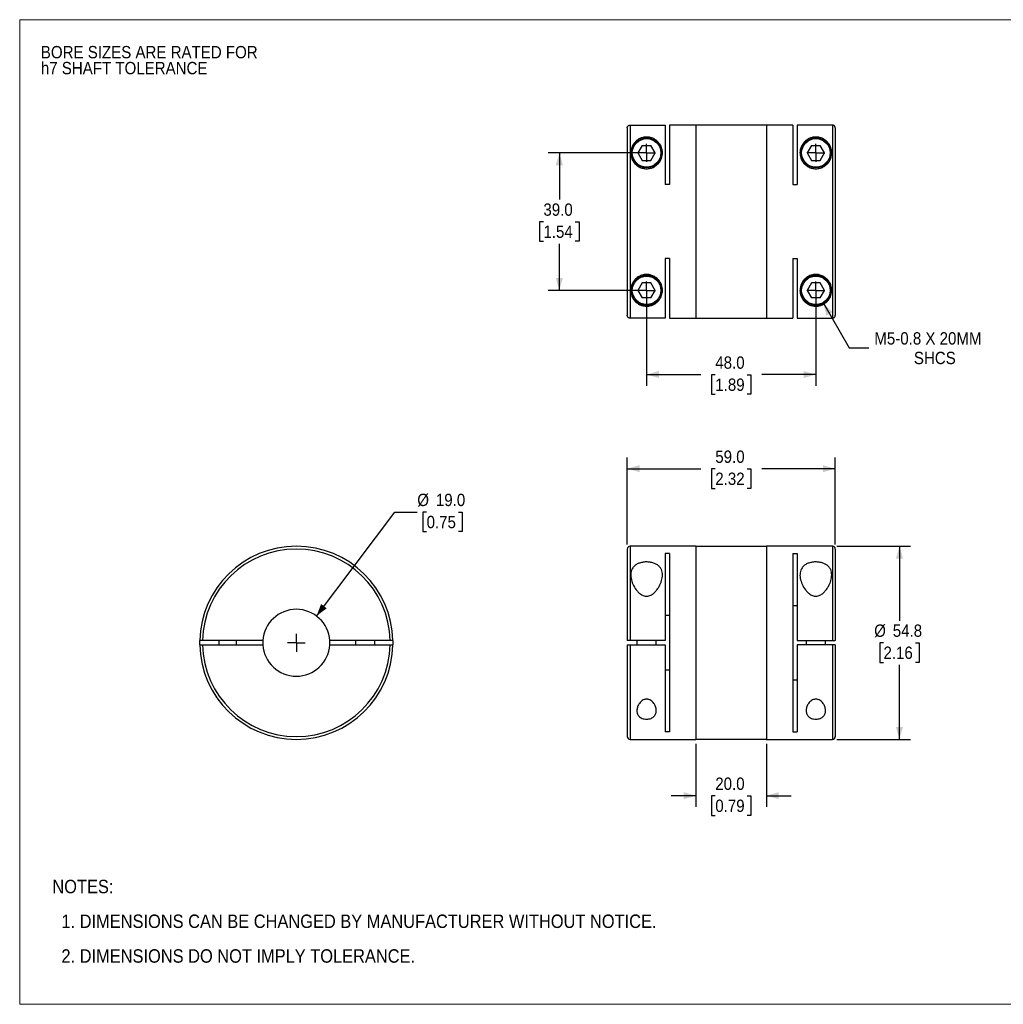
# Model space of a CAD drawing. Header units: millimetres. Extents: x 0 to 432, y 0 to 279.
# Tile 1 of 2: x 0 to 279, y 0 to 279. Entities that reach past the tile are written whole.
import ezdxf

# ---------------------------------------------------------------- set-up
doc = ezdxf.new("R2010")
doc.units = ezdxf.units.MM
doc.linetypes.add('SLD-Solid', pattern=[0])
doc.layers.add('SLD-0', color=7, linetype='SLD-Solid', lineweight=25)
doc.layers.add('TEXT', color=140, linetype='SLD-Solid', lineweight=25)
doc.styles.add('SLDTEXTSTYLE0', font='GOTHIC.TTF', dxfattribs={"width": 0.913})
doc.dimstyles.new('SLDDIMSTYLE0', dxfattribs={"dimtxt": 3.5, "dimasz": 3.5, "dimexe": 0, "dimexo": 0.0625, "dimgap": 0.875, "dimtad": 0, "dimtih": 1, "dimtoh": 1, "dimdec": 1, "dimrnd": 1e-09, "dimzin": 4, "dimdsep": 46, "dimtxsty": 'SLDTEXTSTYLE0', "dimsah": 1, "dimcen": 0, "dimadec": 0, "dimazin": 1, "dimtfac": 1, "dimtdec": 1, "dimtofl": 0, "dimtmove": 0, "dimatfit": 3, "dimfxl": 0, "dimfrac": 2, "dimtolj": 1, "dimtzin": 12, "dimarcsym": 0})
doc.dimstyles.new('SLDDIMSTYLE1', dxfattribs={"dimtxt": 3.5, "dimasz": 3.5, "dimexe": 0, "dimexo": 0.0625, "dimgap": 0.875, "dimtad": 0, "dimtih": 1, "dimtoh": 1, "dimdec": 1, "dimrnd": 1e-09, "dimzin": 4, "dimdsep": 46, "dimtxsty": 'SLDTEXTSTYLE0', "dimsah": 1, "dimcen": 0.09, "dimadec": 0, "dimazin": 1, "dimtfac": 1, "dimtdec": 1, "dimtmove": 0, "dimatfit": 0, "dimfxl": 0, "dimfrac": 2, "dimtolj": 1, "dimtzin": 12, "dimarcsym": 0})
doc.dimstyles.new('SLDDIMSTYLE2', dxfattribs={"dimtxt": 3.5, "dimasz": 3.5, "dimexe": 0, "dimexo": 0.0625, "dimgap": 0.875, "dimtad": 0, "dimtih": 1, "dimtoh": 1, "dimdec": 1, "dimrnd": 1e-09, "dimzin": 4, "dimdsep": 46, "dimtxsty": 'SLDTEXTSTYLE0', "dimsah": 1, "dimcen": 0.09, "dimadec": 0, "dimazin": 1, "dimtfac": 1, "dimtdec": 1, "dimtofl": 0, "dimtmove": 0, "dimatfit": 3, "dimfxl": 0, "dimfrac": 2, "dimtolj": 1, "dimtzin": 12, "dimarcsym": 0})
doc.dimstyles.new('SLDDIMSTYLE3', dxfattribs={"dimtxt": 3.5, "dimasz": 3.5, "dimexe": 0, "dimexo": 0.0625, "dimgap": 0.875, "dimtad": 0, "dimtih": 1, "dimtoh": 1, "dimdec": 1, "dimrnd": 1e-09, "dimzin": 12, "dimdsep": 46, "dimtxsty": 'SLDTEXTSTYLE0', "dimsah": 1, "dimcen": 0.09, "dimadec": 0, "dimazin": 3, "dimtfac": 1, "dimtdec": 1, "dimtofl": 0, "dimtmove": 0, "dimatfit": 3, "dimfxl": 0, "dimfrac": 2, "dimtolj": 1, "dimtzin": 12, "dimarcsym": 0})
doc.dimstyles.new('SLDDIMSTYLE4', dxfattribs={"dimtxt": 3.5, "dimasz": 3.5, "dimexe": 0, "dimexo": 0.0625, "dimgap": 0.875, "dimtad": 0, "dimtih": 1, "dimtoh": 1, "dimdec": 1, "dimrnd": 1e-09, "dimzin": 12, "dimdsep": 46, "dimtxsty": 'SLDTEXTSTYLE0', "dimsah": 1, "dimcen": 0, "dimadec": 0, "dimazin": 3, "dimtfac": 1, "dimtdec": 1, "dimtofl": 0, "dimtmove": 0, "dimatfit": 3, "dimfxl": 0, "dimfrac": 2, "dimtolj": 1, "dimtzin": 12, "dimarcsym": 0})

# ---------------------------------------------------------------- blocks, each defined once
blk = doc.blocks.new('Block2')
at = {"color": 7, "linetype": 'SLD-Solid', "lineweight": 18}
for p, q in [((0, 279.4), (431.8, 279.4)), ((0, 279.4), (0, 0)), ((431.8, 279.4), (431.8, 0)), ((0, 0), (431.8, 0))]:
    blk.add_line(p, q, dxfattribs=at)
blk = doc.blocks.new('SW_NOTE_0_2')
at = {"layer": 'SLD-0', "color": 0, "char_height": 3.5, "attachment_point": 1, "style": 'SLDTEXTSTYLE0'}
for s, insert in [('BORE SIZES ARE RATED FOR ', (0, 4.47)), ('h7 SHAFT TOLERANCE', (0, -0.05))]:
    blk.add_mtext(s, dxfattribs=dict(at, insert=insert))
blk = doc.blocks.new('SW_NOTE_0_3')
at = {"layer": 'TEXT', "color": 0, "char_height": 3.81, "attachment_point": 1, "style": 'SLDTEXTSTYLE0'}
for s, insert in [('NOTES:', (0, 4.87)), ('  1. DIMENSIONS CAN BE CHANGED BY MANUFACTURER WITHOUT NOTICE.', (0, -4.99)), ('  2. DIMENSIONS DO NOT IMPLY TOLERANCE.', (0, -14.84))]:
    blk.add_mtext(s, dxfattribs=dict(at, insert=insert))
blk = doc.blocks.new('_D')
at = {"layer": 'SLD-0'}
for p, q in [((84.17, 110.18), (106.41, 139.7)), ((106.41, 139.7), (112.76, 139.7)), ((115.4, 139.7), (114.33, 139.7)), ((114.33, 139.7), (114.33, 134.14)), ((124.45, 139.7), (125.52, 139.7)), ((125.52, 139.7), (125.52, 134.14)), ((114.33, 134.14), (115.4, 134.14)), ((125.52, 134.14), (124.45, 134.14))]:
    blk.add_line(p, q, dxfattribs=at)
blk.add_solid([(84.17, 110.18), (87.08, 112.38), (85.48, 113.58)], dxfattribs=at)
at = {"layer": 'SLD-0', "char_height": 3.5, "attachment_point": 1, "style": 'SLDTEXTSTYLE0'}
for s, insert in [('%%c', (112.76, 144.88)), ('19.0', (118.04, 144.88)), ('0.75', (115.4, 138.61))]:
    blk.add_mtext(s, dxfattribs=dict(at, insert=insert))
blk = doc.blocks.new('SW_CENTERMARKSYMBOL_0')
at = {"layer": 'SLD-0', "color": 0}
for q in [(-2.54, 0), (0, 2.54), (0, -2.54), (2.54, 0)]:
    blk.add_line((0, 0), q, dxfattribs=at)
blk = doc.blocks.new('_D_1')
at = {"layer": 'SLD-0'}
for p, q in [((191.8, 73.92), (191.8, 56.02)), ((211.8, 73.92), (211.8, 56.02)), ((191.8, 59.19), (184.8, 59.19)), ((197.28, 59.17), (196.21, 59.17)), ((196.21, 59.17), (196.21, 53.61)), ((206.33, 59.17), (207.39, 59.17)), ((207.39, 59.17), (207.39, 53.61)), ((211.8, 59.19), (218.8, 59.19)), ((196.21, 53.61), (197.28, 53.61)), ((207.39, 53.61), (206.33, 53.61))]:
    blk.add_line(p, q, dxfattribs=at)
for points in [[(191.8, 59.19), (188.3, 60.19), (188.3, 58.19)], [(211.8, 59.19), (215.3, 58.19), (215.3, 60.19)]]:
    blk.add_solid(points, dxfattribs=at)
at = {"layer": 'SLD-0', "char_height": 3.5, "attachment_point": 1, "style": 'SLDTEXTSTYLE0'}
for s, insert in [('20.0', (197.28, 64.35)), ('0.79', (197.28, 58.08))]:
    blk.add_mtext(s, dxfattribs=dict(at, insert=insert))
blk = doc.blocks.new('_D_2')
at = {"layer": 'SLD-0'}
for p, q in [((172.3, 130.46), (172.3, 155.17)), ((231.3, 130.46), (231.3, 155.17)), ((172.3, 151.99), (193.14, 151.99)), ((197.28, 151.97), (196.21, 151.97)), ((196.21, 151.97), (196.21, 146.41)), ((206.33, 151.97), (207.39, 151.97)), ((207.39, 151.97), (207.39, 146.41)), ((231.3, 151.99), (210.46, 151.99)), ((196.21, 146.41), (197.28, 146.41)), ((207.39, 146.41), (206.33, 146.41))]:
    blk.add_line(p, q, dxfattribs=at)
for points in [[(172.3, 151.99), (175.8, 150.99), (175.8, 152.99)], [(231.3, 151.99), (227.8, 152.99), (227.8, 150.99)]]:
    blk.add_solid(points, dxfattribs=at)
at = {"layer": 'SLD-0', "char_height": 3.5, "attachment_point": 1, "style": 'SLDTEXTSTYLE0'}
for s, insert in [('59.0', (197.28, 157.15)), ('2.32', (197.28, 150.88))]:
    blk.add_mtext(s, dxfattribs=dict(at, insert=insert))
blk = doc.blocks.new('_D_3')
at = {"layer": 'SLD-0'}
for p, q in [((231.77, 129.99), (252.68, 129.99)), ((249.51, 129.99), (249.51, 108.86)), ((244.98, 102.59), (243.92, 102.59)), ((243.92, 102.59), (243.92, 97.04)), ((254.04, 102.59), (255.1, 102.59)), ((255.1, 102.59), (255.1, 97.04)), ((243.92, 97.04), (244.98, 97.04)), ((249.51, 75.19), (249.51, 96.33)), ((255.1, 97.04), (254.04, 97.04)), ((231.77, 75.19), (252.68, 75.19))]:
    blk.add_line(p, q, dxfattribs=at)
for points in [[(249.51, 129.99), (248.51, 126.49), (250.51, 126.49)], [(249.51, 75.19), (250.51, 78.69), (248.51, 78.69)]]:
    blk.add_solid(points, dxfattribs=at)
at = {"layer": 'SLD-0', "char_height": 3.5, "attachment_point": 1, "style": 'SLDTEXTSTYLE0'}
for s, insert in [('%%c', (242.34, 107.78)), ('54.8', (247.62, 107.78)), ('2.16', (244.98, 101.51))]:
    blk.add_mtext(s, dxfattribs=dict(at, insert=insert))
blk = doc.blocks.new('_D_5')
at = {"layer": 'SLD-0'}
for p, q in [((176.53, 241.6), (149.88, 241.6)), ((153.05, 241.6), (153.05, 228.4)), ((148.53, 222.08), (147.46, 222.08)), ((147.46, 222.08), (147.46, 216.52)), ((157.58, 222.08), (158.64, 222.08)), ((158.64, 222.08), (158.64, 216.52)), ((147.46, 216.52), (148.53, 216.52)), ((153.05, 202.6), (153.05, 215.81)), ((158.64, 216.52), (157.58, 216.52)), ((176.53, 202.6), (149.88, 202.6))]:
    blk.add_line(p, q, dxfattribs=at)
for points in [[(153.05, 241.6), (152.05, 238.1), (154.05, 238.1)], [(153.05, 202.6), (154.05, 206.1), (152.05, 206.1)]]:
    blk.add_solid(points, dxfattribs=at)
at = {"layer": 'SLD-0', "char_height": 3.5, "attachment_point": 1, "style": 'SLDTEXTSTYLE0'}
for s, insert in [('39.0', (148.53, 227.26)), ('1.54', (148.53, 220.99))]:
    blk.add_mtext(s, dxfattribs=dict(at, insert=insert))
blk = doc.blocks.new('_D_6')
at = {"layer": 'SLD-0'}
for p, q in [((177.8, 201.33), (177.8, 175.52)), ((225.8, 201.33), (225.8, 175.52)), ((177.8, 178.7), (193.14, 178.7)), ((197.28, 178.67), (196.21, 178.67)), ((196.21, 178.67), (196.21, 173.11)), ((206.33, 178.67), (207.39, 178.67)), ((207.39, 178.67), (207.39, 173.11)), ((225.8, 178.7), (210.46, 178.7)), ((196.21, 173.11), (197.28, 173.11)), ((207.39, 173.11), (206.33, 173.11))]:
    blk.add_line(p, q, dxfattribs=at)
for points in [[(177.8, 178.7), (181.3, 177.7), (181.3, 179.7)], [(225.8, 178.7), (222.3, 179.7), (222.3, 177.7)]]:
    blk.add_solid(points, dxfattribs=at)
at = {"layer": 'SLD-0', "char_height": 3.5, "attachment_point": 1, "style": 'SLDTEXTSTYLE0'}
for s, insert in [('48.0', (197.28, 183.85)), ('1.89', (197.28, 177.58))]:
    blk.add_mtext(s, dxfattribs=dict(at, insert=insert))
blk = doc.blocks.new('_D_7')
at = {"layer": 'SLD-0'}
for p, q in [((227.93, 198.92), (235.24, 186.25)), ((235.24, 186.25), (240.8, 186.25))]:
    blk.add_line(p, q, dxfattribs=at)
blk.add_solid([(227.93, 198.92), (228.81, 195.39), (230.54, 196.39)], dxfattribs=at)
at = {"layer": 'SLD-0', "char_height": 3.5, "attachment_point": 1, "style": 'SLDTEXTSTYLE0'}
for s, insert in [('M5-0.8 X 20MM', (242.39, 190.72)), ('SHCS', (253.61, 185.16))]:
    blk.add_mtext(s, dxfattribs=dict(at, insert=insert))
blk = doc.blocks.new('SW_CENTERMARKSYMBOL_2')
at = {"layer": 'SLD-0', "color": 0}
for q in [(-2.54, 0), (0, 2.54), (0, -2.54), (2.54, 0)]:
    blk.add_line((0, 0), q, dxfattribs=at)
blk = doc.blocks.new('SW_CENTERMARKSYMBOL_3')
at = {"layer": 'SLD-0', "color": 0}
for q in [(-2.54, 0), (0, 2.54), (0, -2.54), (2.54, 0)]:
    blk.add_line((0, 0), q, dxfattribs=at)
blk = doc.blocks.new('SW_CENTERMARKSYMBOL_4')
at = {"layer": 'SLD-0', "color": 0}
for q in [(-2.54, 0), (0, 2.54), (0, -2.54), (2.54, 0)]:
    blk.add_line((0, 0), q, dxfattribs=at)
blk = doc.blocks.new('SW_CENTERMARKSYMBOL_5')
at = {"layer": 'SLD-0', "color": 0}
for q in [(-2.54, 0), (0, 2.54), (0, -2.54), (2.54, 0)]:
    blk.add_line((0, 0), q, dxfattribs=at)

msp = doc.modelspace()

# ---------------------------------------------------------------- linework, layer by layer
for p, q in [((172.3, 248.7), (172.3, 195.51)), ((173.1, 249.5), (173.1, 194.71)), ((173.1, 249.5), (183.1, 249.5)), ((183.1, 249.5), (183.1, 232.6)), ((191.8, 249.5), (184.3, 249.5)), ((184.3, 249.5), (184.3, 232.6)), ((191.8, 249.5), (191.8, 194.7)), ((211.8, 249.45), (191.8, 249.45)), ((219.3, 249.5), (211.8, 249.5)), ((211.8, 249.5), (211.8, 194.7)), ((219.3, 249.5), (219.3, 232.6)), ((220.5, 249.5), (220.5, 232.6)), ((230.5, 249.5), (220.5, 249.5)), ((230.5, 249.5), (230.5, 194.71)), ((231.3, 248.7), (231.3, 195.51)), ((176.57, 243.73), (175.35, 241.6)), ((176.57, 243.73), (179.03, 243.73)), ((180.26, 241.6), (179.03, 243.73)), ((224.57, 243.73), (223.35, 241.6)), ((224.57, 243.73), (227.03, 243.73)), ((228.26, 241.6), (227.03, 243.73)), ((175.35, 241.6), (176.57, 239.48)), ((179.03, 239.48), (180.26, 241.6)), ((223.35, 241.6), (224.57, 239.48)), ((227.03, 239.48), (228.26, 241.6)), ((176.57, 239.48), (179.03, 239.48)), ((224.57, 239.48), (227.03, 239.48)), ((184.3, 232.6), (183.1, 232.6)), ((219.3, 232.6), (220.5, 232.6)), ((184.3, 211.6), (183.1, 211.6)), ((183.1, 211.6), (183.1, 194.71)), ((184.3, 211.6), (184.3, 194.7)), ((219.3, 211.6), (220.5, 211.6)), ((219.3, 211.6), (219.3, 194.7)), ((220.5, 211.6), (220.5, 194.71)), ((176.57, 204.73), (175.35, 202.6)), ((179.03, 204.73), (176.57, 204.73)), ((180.26, 202.6), (179.03, 204.73)), ((224.57, 204.73), (223.35, 202.6)), ((227.03, 204.73), (224.57, 204.73)), ((228.26, 202.6), (227.03, 204.73)), ((175.35, 202.6), (176.57, 200.48)), ((179.03, 200.48), (180.26, 202.6)), ((223.35, 202.6), (224.57, 200.48)), ((227.03, 200.48), (228.26, 202.6)), ((179.03, 200.48), (176.57, 200.48)), ((227.03, 200.48), (224.57, 200.48)), ((183.1, 194.71), (173.1, 194.71)), ((184.3, 194.7), (191.8, 194.7)), ((191.8, 194.75), (211.8, 194.75)), ((211.8, 194.7), (219.3, 194.7)), ((220.5, 194.71), (230.5, 194.71)), ((172.3, 129.19), (172.3, 103.19)), ((191.8, 129.99), (173.1, 129.99)), ((173.1, 129.99), (173.1, 103.19)), ((191.8, 129.99), (191.8, 75.19)), ((211.8, 129.94), (191.8, 129.94)), ((230.5, 129.99), (211.8, 129.99)), ((211.8, 129.99), (211.8, 75.19)), ((230.5, 129.99), (230.5, 103.19)), ((231.3, 129.19), (231.3, 103.19)), ((184.3, 127.9), (183.1, 127.9)), ((183.1, 127.9), (183.1, 103.19)), ((184.3, 127.9), (184.3, 77.29)), ((219.3, 127.9), (220.5, 127.9)), ((219.3, 127.9), (219.3, 77.29)), ((220.5, 127.9), (220.5, 103.19)), ((220.5, 113.09), (219.3, 113.09)), ((183.1, 110.4), (184.3, 110.4)), ((51.06, 101.99), (51.06, 103.19)), ((68.97, 103.19), (51.86, 103.19)), ((51.86, 101.99), (68.97, 101.99)), ((56.46, 103.19), (56.46, 101.99)), ((61.46, 101.99), (61.46, 103.19)), ((105.05, 103.19), (87.94, 103.19)), ((87.94, 101.99), (105.05, 101.99)), ((95.21, 103.19), (95.21, 101.99)), ((100.71, 101.99), (100.71, 103.19)), ((105.85, 103.19), (105.85, 101.99)), ((172.3, 101.99), (172.3, 75.99)), ((183.1, 103.19), (173.1, 103.19)), ((173.1, 101.99), (183.1, 101.99)), ((173.1, 101.99), (173.1, 75.19)), ((175.05, 103.19), (175.05, 101.99)), ((180.55, 101.99), (180.55, 103.19)), ((183.1, 101.99), (183.1, 77.29)), ((220.5, 103.19), (230.5, 103.19)), ((220.5, 101.99), (220.5, 77.29)), ((230.5, 101.99), (220.5, 101.99)), ((223.05, 103.19), (223.05, 101.99)), ((228.55, 101.99), (228.55, 103.19)), ((230.5, 101.99), (230.5, 75.19)), ((231.3, 101.99), (231.3, 75.99)), ((184.3, 94.79), (183.1, 94.79)), ((219.3, 92.1), (220.5, 92.1)), ((184.3, 77.29), (183.1, 77.29)), ((219.3, 77.29), (220.5, 77.29)), ((173.1, 75.19), (191.8, 75.19)), ((191.8, 75.24), (211.8, 75.24)), ((211.8, 75.19), (230.5, 75.19))]:
    msp.add_line(p, q)
for centre, radius in [((177.8, 241.6), 4.25), ((177.8, 241.6), 4.05), ((225.8, 241.6), 4.25), ((225.8, 241.6), 4.05), ((177.8, 202.6), 4.25), ((225.8, 202.6), 4.25), ((177.8, 202.6), 4.05), ((225.8, 202.6), 4.05)]:
    msp.add_circle(centre, radius)
for centre, radius, start, end in [((78.46, 102.59), 27.4, 1.2548, 178.7452), ((78.46, 102.59), 26.6, 1.2925, 178.7075), ((173.1, 129.19), 0.8, 90, 180), ((230.5, 129.19), 0.8, 0, 90), ((78.46, 102.59), 9.5, 3.6211, 176.3789), ((78.46, 102.59), 27.4, 181.2548, 358.7452), ((78.46, 102.59), 26.6, 181.2925, 358.7075), ((78.46, 102.59), 9.5, 176.3789, 183.6211), ((78.46, 102.59), 9.5, 183.6211, 356.3789), ((78.46, 102.59), 9.5, 356.3789, 3.6211), ((173.1, 75.99), 0.8, 180, 270), ((230.5, 75.99), 0.8, 270, 0)]:
    msp.add_arc(centre, radius, start, end)
for points, knots in [([(172.3, 248.7), (172.3, 248.72), (172.3, 248.77), (172.32, 248.85), (172.33, 248.93), (172.37, 249.03), (172.43, 249.14), (172.53, 249.26), (172.65, 249.36), (172.79, 249.44), (172.94, 249.49), (173.05, 249.49), (173.1, 249.5)], [0, 0, 0, 0, 0.062267, 0.124304, 0.186712, 0.25008, 0.373647, 0.50012, 0.623263, 0.750544, 0.875222, 1, 1, 1, 1]), ([(231.3, 248.7), (231.3, 248.73), (231.3, 248.79), (231.28, 248.87), (231.26, 248.96), (231.23, 249.03), (231.19, 249.11), (231.15, 249.17), (231.1, 249.23), (231.04, 249.29), (230.99, 249.33), (230.93, 249.38), (230.86, 249.41), (230.8, 249.44), (230.74, 249.46), (230.68, 249.48), (230.62, 249.49), (230.56, 249.49), (230.52, 249.5), (230.5, 249.5)], [0, 0, 0, 0, 0.07189, 0.142147, 0.210771, 0.277762, 0.343119, 0.406843, 0.468934, 0.529391, 0.588215, 0.645405, 0.700962, 0.754885, 0.807174, 0.857831, 0.906854, 0.954243, 1, 1, 1, 1]), ([(177.8, 237.1), (177.43, 237.1), (176.69, 237.19), (175.68, 237.59), (174.82, 238.18), (174.17, 238.89), (173.7, 239.68), (173.42, 240.48), (173.29, 241.29), (173.31, 242.32), (173.64, 243.51), (174.32, 244.53), (175.09, 245.22), (175.69, 245.6), (176.26, 245.84), (176.73, 245.98), (177.25, 246.08), (177.8, 246.11), (178.35, 246.08), (178.87, 245.98), (179.35, 245.84), (179.91, 245.6), (180.51, 245.22), (181.28, 244.53), (181.96, 243.51), (182.3, 242.31), (182.31, 241.28), (182.18, 240.48), (181.9, 239.67), (181.43, 238.89), (180.78, 238.18), (179.93, 237.59), (178.91, 237.19), (178.17, 237.1), (177.8, 237.1)], [0, 0, 0, 0, 0.031232, 0.062538, 0.093889, 0.125259, 0.155704, 0.187832, 0.218366, 0.250288, 0.312404, 0.374557, 0.405753, 0.437167, 0.453497, 0.468486, 0.484635, 0.499978, 0.51528, 0.5314, 0.54643, 0.56281, 0.59413, 0.625318, 0.687681, 0.749936, 0.781812, 0.812306, 0.844418, 0.874851, 0.906143, 0.937459, 0.968617, 1, 1, 1, 1]), ([(225.8, 237.1), (225.43, 237.1), (224.69, 237.19), (223.68, 237.59), (222.82, 238.18), (222.17, 238.89), (221.7, 239.68), (221.42, 240.48), (221.29, 241.29), (221.31, 242.32), (221.64, 243.51), (222.32, 244.53), (223.09, 245.22), (223.69, 245.6), (224.26, 245.84), (224.73, 245.98), (225.25, 246.08), (225.8, 246.11), (226.35, 246.08), (226.87, 245.98), (227.35, 245.84), (227.91, 245.6), (228.51, 245.22), (229.28, 244.53), (229.96, 243.51), (230.3, 242.31), (230.31, 241.28), (230.18, 240.48), (229.9, 239.67), (229.43, 238.89), (228.78, 238.18), (227.93, 237.59), (226.91, 237.19), (226.17, 237.1), (225.8, 237.1)], [0, 0, 0, 0, 0.031232, 0.062538, 0.093889, 0.125259, 0.155704, 0.187832, 0.218366, 0.250288, 0.312404, 0.374557, 0.405753, 0.437167, 0.453497, 0.468486, 0.484635, 0.499978, 0.51528, 0.5314, 0.54643, 0.56281, 0.59413, 0.625318, 0.687681, 0.749936, 0.781812, 0.812306, 0.844418, 0.874851, 0.906143, 0.937459, 0.968617, 1, 1, 1, 1]), ([(182.3, 202.6), (182.3, 202.09), (182.13, 201.1), (181.54, 200.02), (180.87, 199.28), (180.24, 198.79), (179.59, 198.45), (178.98, 198.25), (178.46, 198.14), (177.92, 198.09), (177.37, 198.11), (176.84, 198.2), (176.19, 198.38), (175.51, 198.7), (174.63, 199.33), (173.85, 200.3), (173.32, 201.67), (173.26, 202.96), (173.51, 204.04), (173.87, 204.84), (174.4, 205.6), (175.14, 206.28), (176.06, 206.8), (177.12, 207.1), (178.24, 207.13), (179.32, 206.88), (180.28, 206.41), (181.05, 205.76), (181.64, 205.01), (182.03, 204.22), (182.26, 203.4), (182.3, 202.87), (182.3, 202.6)], [0, 0, 0, 0, 0.0621201, 0.1243969, 0.1567742, 0.1866249, 0.2180539, 0.2343829, 0.2494134, 0.2652237, 0.2808461, 0.2959594, 0.3122744, 0.3435933, 0.3749427, 0.4371298, 0.4994158, 0.5617679, 0.5938316, 0.6242575, 0.6555267, 0.6867747, 0.7180664, 0.7493234, 0.7805637, 0.8118651, 0.8432226, 0.8746176, 0.9050727, 0.9372025, 0.9678316, 1, 1, 1, 1]), ([(230.3, 202.6), (230.3, 202.09), (230.13, 201.1), (229.54, 200.02), (228.87, 199.28), (228.24, 198.79), (227.59, 198.45), (226.98, 198.25), (226.46, 198.14), (225.92, 198.09), (225.37, 198.11), (224.84, 198.2), (224.19, 198.38), (223.51, 198.7), (222.63, 199.33), (221.85, 200.3), (221.32, 201.67), (221.26, 202.96), (221.51, 204.04), (221.87, 204.84), (222.4, 205.6), (223.14, 206.28), (224.06, 206.8), (225.12, 207.1), (226.24, 207.13), (227.32, 206.88), (228.28, 206.41), (229.05, 205.76), (229.64, 205.01), (230.03, 204.22), (230.26, 203.4), (230.3, 202.87), (230.3, 202.6)], [0, 0, 0, 0, 0.06212, 0.124397, 0.156774, 0.186625, 0.218054, 0.234383, 0.249413, 0.265224, 0.280846, 0.295959, 0.312274, 0.343593, 0.374943, 0.43713, 0.499416, 0.561768, 0.593832, 0.624258, 0.655527, 0.686775, 0.718066, 0.749323, 0.780564, 0.811865, 0.843223, 0.874618, 0.905073, 0.937202, 0.967832, 1, 1, 1, 1]), ([(173.1, 194.71), (173.08, 194.71), (173.02, 194.71), (172.95, 194.72), (172.87, 194.74), (172.77, 194.78), (172.65, 194.84), (172.53, 194.94), (172.43, 195.06), (172.36, 195.2), (172.31, 195.35), (172.3, 195.46), (172.3, 195.51)], [0, 0, 0, 0, 0.061817, 0.123756, 0.186429, 0.250425, 0.374639, 0.500299, 0.623748, 0.75018, 0.874363, 1, 1, 1, 1]), ([(230.5, 194.71), (230.53, 194.71), (230.59, 194.71), (230.69, 194.73), (230.78, 194.76), (230.88, 194.8), (230.97, 194.86), (231.06, 194.93), (231.14, 195.02), (231.21, 195.12), (231.26, 195.24), (231.29, 195.37), (231.3, 195.46), (231.3, 195.51)], [0, 0, 0, 0, 0.0714185, 0.1467361, 0.2259526, 0.3090679, 0.3960816, 0.4869933, 0.5818025, 0.6805085, 0.7831107, 0.8896081, 1, 1, 1, 1]), ([(182.3, 121.84), (182.3, 121.32), (182.13, 120.24), (181.54, 118.84), (180.87, 117.77), (180.24, 117), (179.59, 116.44), (178.98, 116.08), (178.46, 115.88), (177.92, 115.8), (177.37, 115.83), (176.84, 115.98), (176.19, 116.3), (175.51, 116.86), (174.63, 117.86), (173.85, 119.23), (173.32, 120.89), (173.26, 122.23), (173.51, 123.21), (173.87, 123.88), (174.4, 124.47), (175.14, 124.97), (176.06, 125.32), (177.12, 125.52), (178.24, 125.54), (179.32, 125.38), (180.28, 125.06), (181.05, 124.59), (181.64, 124.02), (182.03, 123.36), (182.26, 122.63), (182.3, 122.11), (182.3, 121.84)], [0, 0, 0, 0, 0.0621201, 0.1243969, 0.1567742, 0.1866249, 0.2180539, 0.2343829, 0.2494134, 0.2652237, 0.2808461, 0.2959594, 0.3122744, 0.3435933, 0.3749427, 0.4371298, 0.4994158, 0.5617679, 0.5938316, 0.6242575, 0.6555267, 0.6867747, 0.7180664, 0.7493234, 0.7805637, 0.8118651, 0.8432226, 0.8746176, 0.9050727, 0.9372025, 0.9678316, 1, 1, 1, 1]), ([(230.3, 121.84), (230.3, 121.32), (230.13, 120.24), (229.54, 118.84), (228.87, 117.77), (228.24, 117), (227.59, 116.44), (226.98, 116.08), (226.46, 115.88), (225.92, 115.8), (225.37, 115.83), (224.84, 115.98), (224.19, 116.3), (223.51, 116.86), (222.63, 117.86), (221.85, 119.23), (221.32, 120.89), (221.26, 122.23), (221.51, 123.21), (221.87, 123.88), (222.4, 124.47), (223.14, 124.97), (224.06, 125.32), (225.12, 125.52), (226.24, 125.54), (227.32, 125.38), (228.28, 125.06), (229.05, 124.59), (229.64, 124.02), (230.03, 123.36), (230.26, 122.63), (230.3, 122.11), (230.3, 121.84)], [0, 0, 0, 0, 0.06212, 0.124397, 0.156774, 0.186625, 0.218054, 0.234383, 0.249413, 0.265224, 0.280846, 0.295959, 0.312274, 0.343593, 0.374943, 0.43713, 0.499416, 0.561768, 0.593832, 0.624258, 0.655527, 0.686775, 0.718066, 0.749323, 0.780564, 0.811865, 0.843223, 0.874618, 0.905073, 0.937202, 0.967832, 1, 1, 1, 1]), ([(51.86, 103.19), (51.84, 103.19), (51.78, 103.19), (51.71, 103.19), (51.63, 103.19), (51.53, 103.19), (51.41, 103.19), (51.29, 103.19), (51.19, 103.19), (51.12, 103.19), (51.07, 103.19), (51.06, 103.19), (51.06, 103.19)], [0, 0, 0, 0, 0.062267, 0.124304, 0.186712, 0.25008, 0.373647, 0.50012, 0.623263, 0.750544, 0.875222, 1, 1, 1, 1]), ([(51.06, 101.99), (51.06, 101.99), (51.06, 101.99), (51.08, 101.99), (51.09, 101.99), (51.13, 101.99), (51.19, 101.99), (51.29, 101.99), (51.41, 101.99), (51.55, 101.99), (51.7, 101.99), (51.81, 101.99), (51.86, 101.99)], [0, 0, 0, 0, 0.062785, 0.125015, 0.187301, 0.25025, 0.375218, 0.500628, 0.625209, 0.750237, 0.875006, 1, 1, 1, 1]), ([(105.85, 103.19), (105.85, 103.19), (105.85, 103.19), (105.83, 103.19), (105.81, 103.19), (105.78, 103.19), (105.72, 103.19), (105.62, 103.19), (105.5, 103.19), (105.36, 103.19), (105.21, 103.19), (105.1, 103.19), (105.05, 103.19)], [0, 0, 0, 0, 0.061817, 0.123756, 0.186429, 0.250425, 0.374639, 0.500299, 0.623748, 0.75018, 0.874363, 1, 1, 1, 1]), ([(105.05, 101.99), (105.08, 101.99), (105.14, 101.99), (105.23, 101.99), (105.31, 101.99), (105.4, 101.99), (105.47, 101.99), (105.55, 101.99), (105.63, 101.99), (105.72, 101.99), (105.79, 101.99), (105.84, 101.99), (105.85, 101.99), (105.85, 101.99)], [0, 0, 0, 0, 0.0735081, 0.1448221, 0.2148373, 0.2844991, 0.3547673, 0.4265771, 0.5008057, 0.6231284, 0.7501891, 0.8753187, 1, 1, 1, 1]), ([(173.1, 103.19), (173.08, 103.19), (173.02, 103.19), (172.95, 103.19), (172.87, 103.19), (172.77, 103.19), (172.65, 103.19), (172.53, 103.19), (172.43, 103.19), (172.36, 103.19), (172.31, 103.19), (172.3, 103.19), (172.3, 103.19)], [0, 0, 0, 0, 0.061817, 0.123756, 0.186429, 0.250425, 0.374639, 0.500299, 0.623748, 0.75018, 0.874363, 1, 1, 1, 1]), ([(172.3, 101.99), (172.3, 101.99), (172.3, 101.99), (172.32, 101.99), (172.34, 101.99), (172.38, 101.99), (172.42, 101.99), (172.47, 101.99), (172.55, 101.99), (172.65, 101.99), (172.79, 101.99), (172.94, 101.99), (173.05, 101.99), (173.1, 101.99)], [0, 0, 0, 0, 0.0735081, 0.1448221, 0.2148373, 0.2844991, 0.3547673, 0.4265771, 0.5008057, 0.6231284, 0.7501891, 0.8753187, 1, 1, 1, 1]), ([(230.5, 103.19), (230.53, 103.19), (230.59, 103.19), (230.69, 103.19), (230.78, 103.19), (230.88, 103.19), (230.97, 103.19), (231.06, 103.19), (231.14, 103.19), (231.21, 103.19), (231.26, 103.19), (231.29, 103.19), (231.3, 103.19), (231.3, 103.19)], [0, 0, 0, 0, 0.0714185, 0.1467361, 0.2259526, 0.3090679, 0.3960816, 0.4869933, 0.5818025, 0.6805085, 0.7831107, 0.8896081, 1, 1, 1, 1]), ([(231.3, 101.99), (231.3, 101.99), (231.3, 101.99), (231.28, 101.99), (231.26, 101.99), (231.23, 101.99), (231.19, 101.99), (231.15, 101.99), (231.1, 101.99), (231.04, 101.99), (230.99, 101.99), (230.93, 101.99), (230.86, 101.99), (230.8, 101.99), (230.74, 101.99), (230.68, 101.99), (230.62, 101.99), (230.56, 101.99), (230.52, 101.99), (230.5, 101.99)], [0, 0, 0, 0, 0.07189, 0.142147, 0.210771, 0.277762, 0.343119, 0.406843, 0.468934, 0.529391, 0.588215, 0.645405, 0.700962, 0.754885, 0.807174, 0.857831, 0.906854, 0.954243, 1, 1, 1, 1]), ([(177.8, 86.6), (177.91, 86.6), (178.13, 86.58), (178.56, 86.48), (179.04, 86.23), (179.5, 85.84), (179.98, 85.26), (180.39, 84.47), (180.6, 83.5), (180.5, 82.57), (180.11, 81.87), (179.58, 81.41), (179.08, 81.13), (178.47, 80.95), (177.81, 80.89), (177.14, 80.95), (176.53, 81.13), (176.02, 81.41), (175.49, 81.87), (175.1, 82.57), (175.01, 83.5), (175.21, 84.47), (175.62, 85.26), (176.11, 85.84), (176.57, 86.23), (177.04, 86.48), (177.47, 86.58), (177.69, 86.6), (177.8, 86.6)], [0, 0, 0, 0, 0.015507, 0.031464, 0.062768, 0.093995, 0.125335, 0.187551, 0.249862, 0.312282, 0.374615, 0.405955, 0.437289, 0.468579, 0.499776, 0.531093, 0.562461, 0.593863, 0.625266, 0.687601, 0.749825, 0.81217, 0.874572, 0.905903, 0.937217, 0.968542, 0.984508, 1, 1, 1, 1]), ([(225.8, 86.6), (225.91, 86.6), (226.13, 86.58), (226.56, 86.48), (227.04, 86.23), (227.5, 85.84), (227.98, 85.26), (228.39, 84.47), (228.6, 83.5), (228.5, 82.57), (228.11, 81.87), (227.58, 81.41), (227.08, 81.13), (226.47, 80.95), (225.81, 80.89), (225.14, 80.95), (224.53, 81.13), (224.02, 81.41), (223.49, 81.87), (223.1, 82.57), (223.01, 83.5), (223.21, 84.47), (223.62, 85.26), (224.11, 85.84), (224.57, 86.23), (225.04, 86.48), (225.47, 86.58), (225.69, 86.6), (225.8, 86.6)], [0, 0, 0, 0, 0.015507, 0.031464, 0.062768, 0.093995, 0.125335, 0.187551, 0.249862, 0.312282, 0.374615, 0.405955, 0.437289, 0.468579, 0.499776, 0.531093, 0.562461, 0.593863, 0.625266, 0.687601, 0.749825, 0.81217, 0.874572, 0.905903, 0.937217, 0.968542, 0.984508, 1, 1, 1, 1])]:
    msp.add_open_spline(points, degree=3, knots=knots)

# ---------------------------------------------------------------- block references
at = {"color": 7, "linetype": 'Continuous'}
msp.add_blockref('Block2', (0, 0), dxfattribs=at)
at = {"layer": 'SLD-0'}
for name, p in [('SW_NOTE_0_2', (6, 267.47)), ('SW_CENTERMARKSYMBOL_5', (177.8, 241.6)), ('SW_CENTERMARKSYMBOL_2', (225.8, 241.6)), ('SW_CENTERMARKSYMBOL_3', (177.8, 202.6)), ('SW_CENTERMARKSYMBOL_4', (225.8, 202.6)), ('SW_CENTERMARKSYMBOL_0', (78.46, 102.59))]:
    msp.add_blockref(name, p, dxfattribs=at)
at = {"layer": 'TEXT'}
msp.add_blockref('SW_NOTE_0_3', (9.26, 30.46), dxfattribs=at)

# ---------------------------------------------------------------- dimensions: what is measured, and where the dimension line sits
at = {"layer": 'SLD-0'}
for base, p1, p2, angle, picture, middle in [((153.05, 202.6), (177.8, 241.6), (177.8, 202.6), 90, '_D_5', (153.05, 222.1)), ((231.3, 151.99), (172.3, 129.19), (231.3, 129.19), 0, '_D_2', (201.8, 151.99))]:
    dim = msp.add_linear_dim(base=base, p1=p1, p2=p2, angle=angle, dimstyle='SLDDIMSTYLE2', dxfattribs=at)
    dim.commit()
    dim.dimension.update_dxf_attribs({"geometry": picture, "text_midpoint": middle, "dimtype": 160})
dim = msp.add_diameter_dim_2p(p1=(223.68, 206.28), p2=(227.93, 198.92), text='M5-0.8 X 20MM\\PSHCS', dimstyle='SLDDIMSTYLE4', override={"dimpost": '<>'}, dxfattribs=at)
dim.commit()
dim.dimension.update_dxf_attribs({"geometry": '_D_7', "text_midpoint": (259.42, 186.25), "dimtype": 163})
for base, p1, p2, dimstyle, picture, middle in [((225.8, 178.7), (177.8, 202.6), (225.8, 202.6), 'SLDDIMSTYLE2', '_D_6', (201.8, 178.7)), ((211.8, 59.19), (191.8, 75.19), (211.8, 75.19), 'SLDDIMSTYLE1', '_D_1', (201.8, 59.19))]:
    dim = msp.add_linear_dim(base=base, p1=p1, p2=p2, dimstyle=dimstyle, dxfattribs=at)
    dim.commit()
    dim.dimension.update_dxf_attribs({"geometry": picture, "text_midpoint": middle, "dimtype": 160})
dim = msp.add_diameter_dim_2p(p1=(72.74, 95.01), p2=(84.17, 110.18), dimstyle='SLDDIMSTYLE0', dxfattribs=at)
dim.commit()
dim.dimension.update_dxf_attribs({"geometry": '_D', "text_midpoint": (119.92, 139.7), "dimtype": 163})
dim = msp.add_linear_dim(base=(249.51, 75.19), p1=(230.5, 129.99), p2=(230.5, 75.19), angle=90, text='%%c<>', dimstyle='SLDDIMSTYLE3', dxfattribs=at)
dim.commit()
dim.dimension.update_dxf_attribs({"geometry": '_D_3', "text_midpoint": (249.51, 102.59), "dimtype": 160})

doc.saveas('drawing.dxf')
